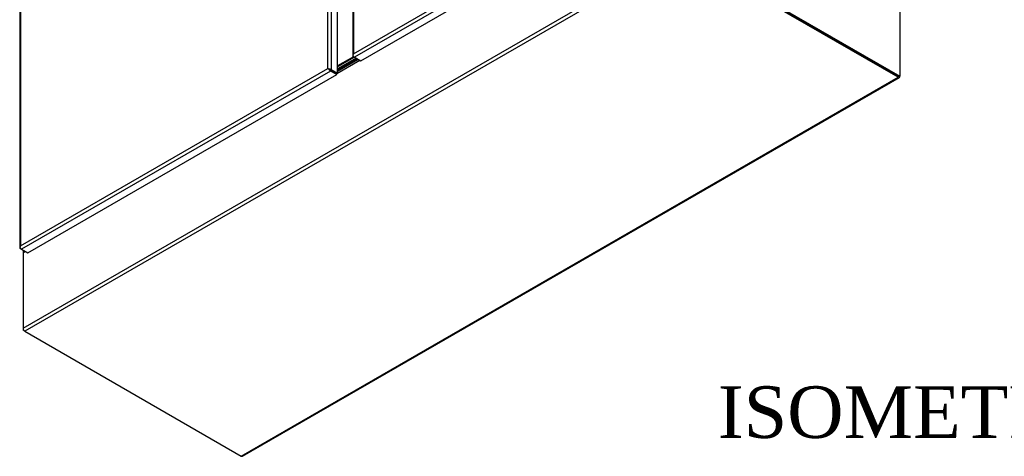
# Model space of a CAD drawing. Header units: inches. Extents: x 1 to 359, y -2 to 239.
# Tile 97 of 103: x 243 to 300, y 163 to 188. Entities that reach past the tile are written whole.
import ezdxf
from ezdxf.enums import TextEntityAlignment as Align

# ---------------------------------------------------------------- set-up
doc = ezdxf.new("R2010")
doc.units = ezdxf.units.IN
doc.header["$MEASUREMENT"] = 0
for name, color, linetype in [('COM70098', 7, 'Continuous'), ('COM71195-8', 7, 'Continuous'), ('COM71196-8', 7, 'Continuous'), ('COM71197-1', 7, 'Continuous'), ('COM71303-3', 7, 'Continuous'), ('Default', 7, 'Continuous'), ('GSK87756', 7, 'Continuous')]:
    doc.layers.add(name, color=color, linetype=linetype)
doc.styles.add('SEACAD_Times_New_Roman', font='times.ttf')

# ---------------------------------------------------------------- blocks, each defined once
blk = doc.blocks.new('SE7')
at = {"layer": 'COM70098', "color": 7, "linetype": 'Continuous'}
for p, q in [((262.659, 186.254), (261.726, 185.716)), ((262.709, 186.225), (261.726, 185.658)), ((261.726, 185.542), (262.809, 186.167)), ((261.726, 185.484), (262.859, 186.138))]:
    blk.add_line(p, q, dxfattribs=at)
at = {"layer": 'COM71195-8', "color": 7, "linetype": 'Continuous'}
for p, q in [((261.162, 185.569), (261.162, 223.629)), ((261.363, 223.687), (261.363, 185.51)), ((261.726, 185.301), (261.726, 223.477)), ((243.29, 213.335), (243.29, 175.158)), ((243.332, 213.335), (243.332, 175.275)), ((243.332, 175.275), (261.162, 185.569)), ((261.313, 185.423), (243.382, 175.071)), ((243.746, 174.861), (261.676, 185.213)), ((261.212, 185.54), (261.162, 185.569)), ((261.225, 185.532), (261.313, 185.481)), ((261.226, 185.532), (261.313, 185.481)), ((261.676, 185.272), (261.313, 185.481)), ((261.313, 185.481), (261.676, 185.272)), ((261.676, 185.213), (261.313, 185.423)), ((261.363, 185.51), (261.726, 185.301)), ((261.726, 185.301), (261.676, 185.272)), ((261.676, 185.213), (261.676, 185.272)), ((243.295, 175.18), (243.295, 175.18)), ((243.382, 175.071), (243.332, 175.1)), ((243.382, 175.071), (243.746, 174.861))]:
    blk.add_line(p, q, dxfattribs=at)
for centre, major_axis, ratio, start_param, end_param in [((261.262, 185.51), (-0.142, 0.082), 0.000359, 0.785191, 1.30879), ((261.262, 185.51), (-0.142, 0.082), 0.000359, -1.30879, -0.785191), ((261.262, 185.51), (0.0712, -0.0412), 0.000359, 3.926784, 5.49758), ((261.262, 185.51), (0.0712, -0.0411), 0.000359, 0.785605, 2.356402), ((261.313, 185.54), (0.071, -0.123), 0.57735, 4.45059, 5.497787), ((261.262, 185.452), (0.143, 0), 0.57735, 0.785398, 1.832596), ((243.433, 175.158), (0.142, 0), 0.57735, 2.879793, 3.926991), ((243.433, 175.216), (-0.101, -0.174), 0.57759, 4.712596, 5.236195), ((243.433, 175.216), (-0.101, -0.174), 0.57759, 4.712182, 5.23578), ((243.382, 175.187), (0.071, -0.123), 0.57735, 4.45059, 5.497787)]:
    blk.add_ellipse(centre, major_axis=major_axis, ratio=ratio, start_param=start_param, end_param=end_param, dxfattribs=at)
at = {"layer": 'COM71196-8', "color": 7, "linetype": 'Continuous'}
for p, q in [((262.613, 206.173), (262.613, 186.315)), ((262.655, 205.967), (262.655, 186.431)), ((262.655, 186.431), (280.485, 196.725)), ((280.636, 196.579), (262.705, 186.227)), ((263.069, 186.018), (280.999, 196.37)), ((262.618, 186.336), (262.618, 186.336)), ((262.705, 186.227), (262.655, 186.256)), ((262.705, 186.227), (263.069, 186.018))]:
    blk.add_line(p, q, dxfattribs=at)
for centre, major_axis, ratio, start_param, end_param in [((262.756, 186.315), (0.143, 0), 0.57735, 2.879793, 3.926991), ((262.756, 186.373), (-0.101, -0.174), 0.57759, 4.712182, 5.23578), ((262.756, 186.373), (-0.101, -0.174), 0.57759, 4.712596, 5.236195), ((262.705, 186.344), (0.071, -0.123), 0.57735, 4.45059, 5.497787)]:
    blk.add_ellipse(centre, major_axis=major_axis, ratio=ratio, start_param=start_param, end_param=end_param, dxfattribs=at)
at = {"layer": 'COM71197-1', "color": 7, "linetype": 'Continuous'}
for p, q in [((281.646, 192.401), (294.305, 185.092)), ((281.696, 192.43), (294.355, 185.122)), ((294.355, 189.561), (294.355, 185.122)), ((294.305, 185.092), (294.355, 185.122)), ((243.489, 175.009), (243.489, 174.869)), ((243.531, 174.985), (243.531, 174.912)), ((243.531, 174.912), (243.595, 174.949)), ((243.48, 170.483), (243.48, 170.366)), ((243.51, 170.384), (243.48, 170.366)), ((243.581, 170.308), (243.48, 170.366))]:
    blk.add_line(p, q, dxfattribs=at)
blk.add_ellipse((243.632, 174.854), major_axis=(0.142, 0), ratio=0.57735, start_param=2.356194, end_param=2.925816, dxfattribs=at)
at = {"layer": 'COM71303-3', "color": 7, "linetype": 'Continuous'}
for p, q in [((243.48, 170.483), (281.595, 192.488)), ((281.696, 192.314), (243.581, 170.308)), ((294.254, 185.122), (281.696, 192.372)), ((294.254, 185.063), (281.696, 192.314)), ((261.676, 185.272), (263.018, 186.047)), ((262.891, 186.12), (261.726, 185.448)), ((262.929, 186.098), (261.726, 185.404)), ((261.575, 185.33), (261.575, 185.33)), ((256.139, 163.058), (294.254, 185.063)), ((256.211, 163.051), (294.325, 185.056)), ((243.48, 174.864), (243.61, 174.939)), ((243.48, 174.864), (243.48, 170.483)), ((243.581, 170.308), (256.139, 163.058))]:
    blk.add_line(p, q, dxfattribs=at)
for centre, start_param, end_param in [((294.254, 185.18), 2.356194, 3.926991), ((243.581, 170.425), 0.785398, 2.356194), ((256.139, 163.174), 2.356194, 3.141593)]:
    blk.add_ellipse(centre, major_axis=(-0.071, 0.123), ratio=0.57735, start_param=start_param, end_param=end_param, dxfattribs=at)
at = {"layer": 'GSK87756', "color": 7, "linetype": 'Continuous'}
for p, q in [((262.709, 186.225), (261.726, 185.658)), ((262.809, 186.167), (261.726, 185.542))]:
    blk.add_line(p, q, dxfattribs=at)

msp = doc.modelspace()

# ---------------------------------------------------------------- block references
at = {"layer": 'Default'}
msp.add_blockref('SE7', (0, 0), dxfattribs=at)

# ---------------------------------------------------------------- texts
at = {"layer": 'Default', "color": 7, "linetype": 'Continuous', "style": 'SEACAD_Times_New_Roman'}
msp.add_text('ISOMETRIC VIEWS', height=3, dxfattribs=at).set_placement((283.786, 167.11), align=Align.TOP_LEFT)

doc.saveas('drawing.dxf')
